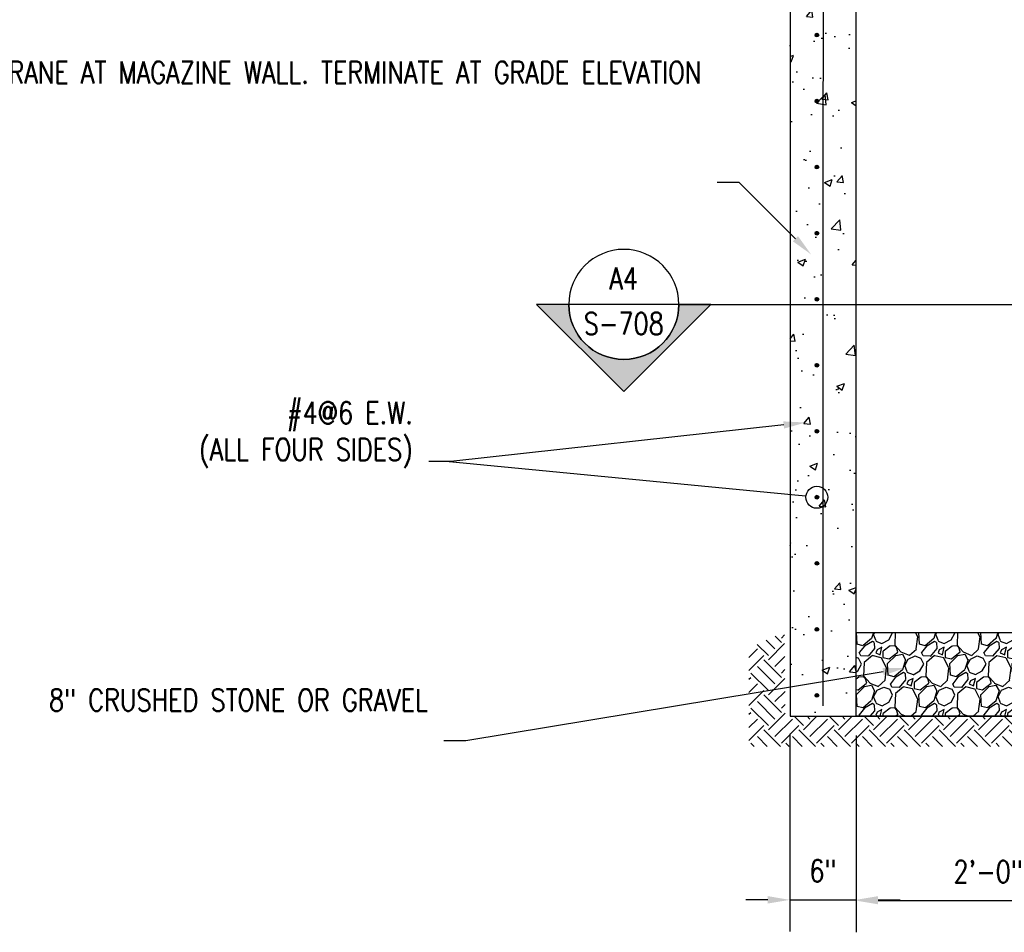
# Model space of a CAD drawing. Header units: inches. Extents: x -8 to 1800, y 30 to 339.
# Tile 2 of 51: x 802 to 891, y 30 to 113. Entities that reach past the tile are written whole.
import ezdxf
from ezdxf import colors
from ezdxf.entities.mleader import LeaderData, LeaderLine
from ezdxf.enums import TextEntityAlignment as Align
from ezdxf.math import Vec2, Vec3

# ---------------------------------------------------------------- set-up
doc = ezdxf.new("R2010")
doc.units = ezdxf.units.IN
doc.header["$MEASUREMENT"] = 0
doc.layers.get('Defpoints').update_dxf_attribs({"color": 6})
for name, color, linetype in [('A-FLOR-PATT', 8, 'Continuous'), ('A-WALL-PATT', 8, 'Continuous'), ('G-ANNO-SYMB', 2, 'Continuous'), ('G-ANNO-TEXT', 2, 'Continuous'), ('M-DETL-HVY', 4, 'Continuous'), ('S-ANNO-DIMS', 1, 'Continuous'), ('S-ANNO-SYMB', 2, 'Continuous'), ('S-ANNO-TEXT', 2, 'Continuous')]:
    doc.layers.add(name, color=color, linetype=linetype)
doc.styles.add('Annotative', font='romans.shx', dxfattribs={"width": 0.8, "height": 0.125})
doc.styles.add('Arial', font='romans.shx', dxfattribs={"width": 0.8})
doc.styles.add('ROMANS', font='romans.shx', dxfattribs={"width": 0.8})
doc.dimstyles.new('Annotative', dxfattribs={"dimscale": 0, "dimtxt": 0.125, "dimasz": 0.125, "dimexe": 0.18, "dimexo": 0.0625, "dimgap": 0.09, "dimtad": 1, "dimdec": 3, "dimzin": 3, "dimdsep": 46, "dimlunit": 4, "dimtxsty": 'Annotative', "dimcen": 0.09, "dimclrt": 2, "dimazin": 2, "dimtfac": 1, "dimtdec": 3, "dimtmove": 0, "dimatfit": 0, "dimfxl": 1, "dimtfill": 1, "dimfrac": 2, "dimtolj": 1, "dimtzin": 0, "dimarcsym": 0})

# ---------------------------------------------------------------- blocks, each defined once
blk = doc.blocks.new('*U41')
at = {"lineweight": -3}
blk.add_hatch(color=256, dxfattribs=at).paths.add_polyline_path([(-4.7808, 0), (-4.8433, 0), (-4.8433, -0.125), (-4.7808, -0.125)])
h = blk.add_hatch(color=256, dxfattribs=at)
edge = h.paths.add_edge_path()
edge.add_line((0.3125, 0), (0.4947, 0))
edge.add_line((0.4947, 0), (0, -0.4947))
edge.add_line((0, -0.4947), (-0.4947, 0))
edge.add_line((-0.4947, 0), (-0.3125, 0))
edge.add_arc((0, 0), 0.3125, 180, 360)
at = {"linetype": 'Continuous', "lineweight": -3}
blk.add_line((-0.3125, 0), (-4.8433, 0), dxfattribs=at)
at = {"lineweight": -3}
for p, q in [((-0.4947, 0), (0, -0.4947)), ((-0.3125, 0), (0.3125, 0)), ((0, -0.4947), (0.4947, 0))]:
    blk.add_line(p, q, dxfattribs=at)
at = {"lineweight": -3, "flags": 128}
blk.add_lwpolyline([(-4.7808, 0), (-4.8433, 0), (-4.8433, -0.125), (-4.7808, -0.125), (-4.7808, 0)], close=True, dxfattribs=at)
blk.add_lwpolyline([(0.3125, 0), (0.4947, 0), (0, -0.4947), (-0.4947, 0), (-0.3125, 0, 1), (0.3125, 0)], format="xyb", close=True, dxfattribs=at)
blk.add_lwpolyline([(0.3125, -0.0156), (0.3125, -0.0156)], dxfattribs=at)
blk.add_lwpolyline([(0.3125, -0.0156), (0.3125, -0.0156)], dxfattribs=at)
at = {"lineweight": -3}
blk.add_circle((0, 0), 0.3125, dxfattribs=at)
at = {"linetype": 'Continuous', "lineweight": -3, "style": 'Arial'}
blk.add_attdef('X#', text='', height=0.0938, dxfattribs=at).set_placement((0, 0.0469), align=Align.BOTTOM_CENTER)
blk.add_attdef('X-###', text='', height=0.0938, dxfattribs=at).set_placement((0, -0.0469), align=Align.TOP_CENTER)
blk = doc.blocks.new('_DotBlank')
at = {"color": 0, "linetype": 'ByBlock', "lineweight": -2}
blk.add_line((-0.5, 0), (-1, 0), dxfattribs=at)
blk.add_circle((0, 0), 0.5, dxfattribs=at)
blk = doc.blocks.new('*D71')
at = {"layer": 'Defpoints', "color": 0, "transparency": 16777216}
for p in [(877.617, 48.676), (901.617, 41.206), (901.617, 32.659)]:
    blk.add_point(p, dxfattribs=at)
at = {"layer": 'S-ANNO-DIMS', "color": 0, "lineweight": -2, "transparency": 16777216}
for p, q in [((877.617, 47.676), (877.617, 29.779)), ((901.617, 40.206), (901.617, 29.779)), ((879.617, 32.659), (899.617, 32.659))]:
    blk.add_line(p, q, dxfattribs=at)
at = {"layer": 'S-ANNO-DIMS', "color": 0, "transparency": 16777216}
for points in [[(879.617, 32.993), (879.617, 32.326), (877.617, 32.659)], [(899.617, 32.993), (899.617, 32.326), (901.617, 32.659)]]:
    blk.add_solid(points, dxfattribs=at)
at = {"layer": 'S-ANNO-DIMS', "color": 2, "transparency": 16777216, "insert": (889.617, 35.29), "char_height": 2, "attachment_point": 5, "style": 'Annotative', "bg_fill": 3, "box_fill_scale": 1.25, "bg_fill_color": 256, "bg_fill_true_color": 13158600, "bg_fill_transparency": 0}
blk.add_mtext('\\A1;2\'-0"', dxfattribs=at)
blk = doc.blocks.new('*D72')
at = {"layer": 'Defpoints', "color": 0, "transparency": 16777216}
for p in [(871.602, 48.805), (877.617, 41.206), (877.617, 32.73)]:
    blk.add_point(p, dxfattribs=at)
at = {"layer": 'S-ANNO-DIMS', "color": 0, "lineweight": -2, "transparency": 16777216}
for p, q in [((871.602, 47.805), (871.602, 29.85)), ((877.617, 40.206), (877.617, 29.85)), ((869.602, 32.73), (867.602, 32.73)), ((871.602, 32.73), (877.617, 32.73)), ((879.617, 32.73), (881.617, 32.73))]:
    blk.add_line(p, q, dxfattribs=at)
at = {"layer": 'S-ANNO-DIMS', "color": 0, "transparency": 16777216}
for points in [[(869.602, 33.064), (869.602, 32.397), (871.602, 32.73)], [(879.617, 33.064), (879.617, 32.397), (877.617, 32.73)]]:
    blk.add_solid(points, dxfattribs=at)
at = {"layer": 'S-ANNO-DIMS', "color": 2, "transparency": 16777216, "insert": (874.61, 35.361), "char_height": 2, "attachment_point": 5, "style": 'Annotative', "bg_fill": 3, "box_fill_scale": 1.25, "bg_fill_color": 256, "bg_fill_true_color": 13158600, "bg_fill_transparency": 0}
blk.add_mtext('\\A1;6"', dxfattribs=at)

msp = doc.modelspace()

# ---------------------------------------------------------------- hatches: boundary and pattern name
at = {"layer": 'A-WALL-PATT'}
h = msp.add_hatch(dxfattribs=at)
h.set_pattern_fill('AR-CONC', color=8, style=0)
h.set_pattern_definition([(50, (-13.314, -16.6683), (7.1726, -0.62752), [0.75, -8.25]), (355, (-13.314, -16.668), (-1.387513, 7.52192), [0.6, -6.6]), (100.45144, (-12.716, -16.7206), (5.78509, 6.8944), [0.6374, -7.01142]), (46.1842, (-13.314, -14.668), (10.67241, -1.65519), [1.125, -12.375]), (96.6356, (-12.425, -14.806), (9.34662, 9.74119), [0.9561, -10.51714]), (351.1842, (-13.314, -14.668), (9.34662, 9.74119), [0.9, -9.9]), (21, (-12.314, -15.1683), (5.96907, -4.02619), [0.75, -8.25]), (326, (-12.314, -15.168), (2.433153, 7.2515), [0.6, -6.6]), (71.45144, (-11.8165, -15.504), (8.402224, 3.22531), [0.6374, -7.01142]), (37.5, (-13.314, -16.6683), (0.1215986, 3.3289385), [0, -6.52, 0, -6.7, 0, -6.625]), (7.5, (-13.314, -16.6683), (2.630695, 3.944117), [0, -3.82, 0, -6.37, 0, -2.525]), (327.5, (-15.544, -16.6683), (5.338224, -0.225549), [0, -2.5, 0, -7.8, 0, -10.35]), (317.5, (-16.544, -16.6683), (5.831862, 1.00105), [0, -3.25, 0, -5.18, 0, -7.35])])
h.paths.add_polyline_path([(877.6174, 49.4044), (877.6174, 215.4044), (876.2424, 215.4044), (876.2424, 214.9044), (874.5733, 214.9044), (874.1799, 214.511), (874.1799, 212.8419), (873.6799, 212.8419), (873.6799, 209.3864), (871.6174, 207.3239), (871.6174, 49.4044)])
h.paths.add_polyline_path([(874.1173, 199.2429), (874.0742, 199.2486), (874.034, 199.2652), (873.9995, 199.2917), (873.973, 199.3262), (873.9563, 199.3664), (873.9507, 199.4096), (873.9563, 199.4527), (873.973, 199.4929), (873.9995, 199.5274), (874.034, 199.5539), (874.0742, 199.5706), (874.1173, 199.5762), (874.1605, 199.5706), (874.2007, 199.5539), (874.2352, 199.5274), (874.2617, 199.4929), (874.2783, 199.4527), (874.284, 199.4096), (874.2783, 199.3664), (874.2617, 199.3262), (874.2352, 199.2917), (874.2007, 199.2652), (874.1605, 199.2486)])
h.paths.add_polyline_path([(874.1173, 205.2429), (874.0742, 205.2486), (874.034, 205.2652), (873.9995, 205.2917), (873.973, 205.3262), (873.9563, 205.3664), (873.9507, 205.4096), (873.9563, 205.4527), (873.973, 205.4929), (873.9995, 205.5274), (874.034, 205.5539), (874.0742, 205.5706), (874.1173, 205.5762), (874.1605, 205.5706), (874.2007, 205.5539), (874.2352, 205.5274), (874.2617, 205.4929), (874.2783, 205.4527), (874.284, 205.4096), (874.2783, 205.3664), (874.2617, 205.3262), (874.2352, 205.2917), (874.2007, 205.2652), (874.1605, 205.2486)])
h.paths.add_polyline_path([(874.7784, 211.2246), (874.7353, 211.2303), (874.6951, 211.2469), (874.6606, 211.2734), (874.6341, 211.3079), (874.6174, 211.3481), (874.6117, 211.3913), (874.6174, 211.4344), (874.6341, 211.4746), (874.6606, 211.5091), (874.6951, 211.5356), (874.7353, 211.5523), (874.7784, 211.5579), (874.8216, 211.5523), (874.8617, 211.5356), (874.8963, 211.5091), (874.9228, 211.4746), (874.9394, 211.4344), (874.9451, 211.3913), (874.9394, 211.3481), (874.9228, 211.3079), (874.8963, 211.2734), (874.8617, 211.2469), (874.8216, 211.2303)])
h = msp.add_hatch(dxfattribs=at)
h.set_pattern_fill('EARTH', color=8, scale=9, angle=45)
h.set_pattern_definition([(45, (-13.7514, -16.6683), (0, 3.1819805), [2.25, -2.25]), (45, (-14.348, -16.0717), (0, 3.1819805), [2.25, -2.25]), (45, (-14.9447, -15.475), (0, 3.1819805), [2.25, -2.25]), (135, (-14.9447, -15.0774), (-3.1819805, 4e-16), [2.25, -2.25]), (135, (-14.348, -14.4807), (-3.1819805, 4e-16), [2.25, -2.25]), (135, (-13.7514, -13.884), (-3.1819805, 4e-16), [2.25, -2.25])])
h.paths.add_polyline_path([(871.1799, 49.4044), (901.6174, 49.4044), (901.6174, 41.2063), (898.5789, 41.2063), (898.5789, 46.6754), (867.8892, 46.6754), (867.8892, 55.6129), (871.1236, 57.066)])
h = msp.add_hatch(dxfattribs=at)
h.set_pattern_fill('GRAVEL', color=8, scale=4, angle=45)
h.set_pattern_definition([(273.012788, (-14.54337, -11.80345), (2.82842712, -48.08326112), [0.538144, -53.276352]), (229.96974, (-14.51509, -12.34085), (31.112698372, 36.769552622), [0.923472, -91.423699]), (177.510447, (-15.10906, -13.04796), (59.39696962, -2.828427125), [0.651152, -64.46413]), (312.27369, (-15.50504, -14.85815), (-53.74011537, 59.39696962), [0.840952, -83.254232]), (337.833654, (-14.93935, -15.4804), (-48.08326112, 19.798989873), [0.82462, -81.637493]), (42.27369, (-14.17568, -15.79153), (-59.39696962, -53.74011537), [0.840952, -83.254232]), (82.69424, (-13.55342, -15.22584), (-8.485281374, -65.05382387), [1.112116, -110.099394]), (117.255328, (-13.412, -14.12276), (-42.42640687, 82.024386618), [1.049952, -103.945286]), (166.429566, (-13.89284, -13.18938), (-59.39696962, 14.142135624), [0.8438, -83.536292]), (220.23636, (-14.71308, -12.9914), (33.9411255, 28.28427125), [0.963328, -47.20305]), (267.397438, (-15.44847, -13.61364), (-2.828427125, -65.05382387), [1.245792, -123.3335]), (183.814075, (-12.6766, -12.0863), (-36.76955262, -2.82842712), [0.425204, -42.09538]), (216.469234, (-13.10088, -12.11457), (42.42640687, 31.112698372), [0.808948, -80.086046]), (270, (-13.7514, -12.5954), (2.828427, -2.828427), [0.565684, -5.09117]), (248.19859, (-14.2888, -12.454), (8.48528137, 19.79898987), [0.304632, -30.15846]), (336.80141, (-14.40195, -12.7368), (-11.3137085, 5.65685425), [0.430812, -21.109847]), (75.96376, (-14.006, -12.9065), (2.8284271, 14.1421356), [0.699716, -22.624092]), (206.56505, (-13.8363, -12.2277), (8.4852814, 2.8284271), [0.505964, -12.143147]), (61.38954, (-16.04244, -14.37732), (19.798989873, 36.76955262), [0.7088, -70.17138]), (115.346176, (-15.70303, -13.75506), (19.79898987, -42.42640687), [0.594644, -58.869631]), (338.19859, (-14.40195, -11.66203), (-19.79898987, 8.48528137), [0.60926, -29.853832]), (28.61046, (-13.83627, -11.8883), (-36.76955262, -19.798989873), [0.7088, -70.17138]), (24.443955, (-14.2888, -16.13094), (-19.79898987, -8.48528137), [0.68352, -33.492495]), (339.77514, (-13.66656, -15.8481), (-45.254834, 16.97056275), [0.572712, -56.698572]), (111.80141, (-11.54524, -14.46217), (-8.48528137, 19.79898987), [0.60926, -29.853832]), (62.354025, (-11.77151, -13.89648), (-25.45584412, -48.08326112), [0.670524, -66.381694]), (114.443955, (-12.93117, -15.8481), (8.48528137, -19.79898987), [0.34176, -33.834255]), (146.30993, (-11.71495, -14.6319), (-14.1421356, 8.4852814), [0.20396, -20.192118]), (210.96376, (-11.8847, -14.5187), (11.3137085, 5.6568542), [0.82462, -15.667803]), (231.009006, (-12.59176, -14.943), (25.455844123, 31.11269837), [0.7642, -75.655693]), (348.69007, (-13.7514, -13.1611), (-8.4852814, 2.8284271), [0.576888, -13.845317]), (38.157227, (-13.18573, -13.27423), (53.74011537, 42.42640687), [1.007176, -99.71025]), (105.945396, (-12.39377, -12.65198), (8.48528137, -31.11269837), [0.411824, -40.770697]), (135, (-12.507, -12.256), (-5.656854, 4e-16), [0.24, -3.76]), (165.256437, (-12.73318, -14.91472), (31.11269837, -8.48528137), [0.555696, -55.01408]), (93.012788, (-13.27058, -14.7733), (-2.82842712, 48.08326112), [1.076288, -52.738208]), (45, (-13.327, -13.6985), (0, 5.656854), [1.04, -2.96]), (10.304846, (-12.59176, -12.9631), (48.08326112, 8.485281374), [0.632456, -62.613097]), (299.054604, (-11.9695, -12.84997), (8.48528137, -14.14213562), [0.582408, -28.538032]), (252.645975, (-11.68666, -13.35908), (-25.455844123, -82.024386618), [0.94826, -93.877897]), (220.426079, (-11.9695, -14.26418), (-39.597979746, -33.941125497), [1.003196, -99.316294])])
h.paths.add_polyline_path([(877.6174, 49.4044), (877.6174, 57.0348), (901.6174, 57.0348), (901.6174, 49.4044)])
at = {"layer": 'M-DETL-HVY'}
for points in [[(874.0549, 111.1691), (874.098, 111.1748), (874.1382, 111.1914), (874.1728, 111.2179), (874.1992, 111.2524), (874.2159, 111.2926), (874.2216, 111.3358), (874.2159, 111.3789), (874.1992, 111.4191), (874.1728, 111.4536), (874.1382, 111.4801), (874.098, 111.4968), (874.0549, 111.5024), (874.0118, 111.4968), (873.9716, 111.4801), (873.9371, 111.4536), (873.9106, 111.4191), (873.8939, 111.3789), (873.8882, 111.3358), (873.8939, 111.2926), (873.9106, 111.2524), (873.9371, 111.2179), (873.9716, 111.1914), (874.0118, 111.1748)], [(874.0549, 105.1691), (874.098, 105.1748), (874.1382, 105.1914), (874.1728, 105.2179), (874.1992, 105.2524), (874.2159, 105.2926), (874.2216, 105.3358), (874.2159, 105.3789), (874.1992, 105.4191), (874.1728, 105.4536), (874.1382, 105.4801), (874.098, 105.4968), (874.0549, 105.5024), (874.0118, 105.4968), (873.9716, 105.4801), (873.9371, 105.4536), (873.9106, 105.4191), (873.8939, 105.3789), (873.8882, 105.3358), (873.8939, 105.2926), (873.9106, 105.2524), (873.9371, 105.2179), (873.9716, 105.1914), (874.0118, 105.1748)], [(874.0549, 99.1691), (874.098, 99.1748), (874.1382, 99.1914), (874.1728, 99.2179), (874.1992, 99.2524), (874.2159, 99.2926), (874.2216, 99.3358), (874.2159, 99.3789), (874.1992, 99.4191), (874.1728, 99.4536), (874.1382, 99.4801), (874.098, 99.4968), (874.0549, 99.5024), (874.0118, 99.4968), (873.9716, 99.4801), (873.9371, 99.4536), (873.9106, 99.4191), (873.8939, 99.3789), (873.8882, 99.3358), (873.8939, 99.2926), (873.9106, 99.2524), (873.9371, 99.2179), (873.9716, 99.1914), (874.0118, 99.1748)], [(874.0549, 93.1691), (874.098, 93.1748), (874.1382, 93.1914), (874.1728, 93.2179), (874.1992, 93.2524), (874.2159, 93.2926), (874.2216, 93.3358), (874.2159, 93.3789), (874.1992, 93.4191), (874.1728, 93.4536), (874.1382, 93.4801), (874.098, 93.4968), (874.0549, 93.5024), (874.0118, 93.4968), (873.9716, 93.4801), (873.9371, 93.4536), (873.9106, 93.4191), (873.8939, 93.3789), (873.8882, 93.3358), (873.8939, 93.2926), (873.9106, 93.2524), (873.9371, 93.2179), (873.9716, 93.1914), (874.0118, 93.1748)], [(874.0549, 87.1691), (874.098, 87.1748), (874.1382, 87.1914), (874.1728, 87.2179), (874.1992, 87.2524), (874.2159, 87.2926), (874.2216, 87.3358), (874.2159, 87.3789), (874.1992, 87.4191), (874.1728, 87.4536), (874.1382, 87.4801), (874.098, 87.4968), (874.0549, 87.5024), (874.0118, 87.4968), (873.9716, 87.4801), (873.9371, 87.4536), (873.9106, 87.4191), (873.8939, 87.3789), (873.8882, 87.3358), (873.8939, 87.2926), (873.9106, 87.2524), (873.9371, 87.2179), (873.9716, 87.1914), (874.0118, 87.1748)], [(874.0549, 81.1691), (874.098, 81.1748), (874.1382, 81.1914), (874.1728, 81.2179), (874.1992, 81.2524), (874.2159, 81.2926), (874.2216, 81.3358), (874.2159, 81.3789), (874.1992, 81.4191), (874.1728, 81.4536), (874.1382, 81.4801), (874.098, 81.4968), (874.0549, 81.5024), (874.0118, 81.4968), (873.9716, 81.4801), (873.9371, 81.4536), (873.9106, 81.4191), (873.8939, 81.3789), (873.8882, 81.3358), (873.8939, 81.2926), (873.9106, 81.2524), (873.9371, 81.2179), (873.9716, 81.1914), (874.0118, 81.1748)], [(874.0549, 75.1691), (874.098, 75.1748), (874.1382, 75.1914), (874.1728, 75.2179), (874.1992, 75.2524), (874.2159, 75.2926), (874.2216, 75.3358), (874.2159, 75.3789), (874.1992, 75.4191), (874.1728, 75.4536), (874.1382, 75.4801), (874.098, 75.4968), (874.0549, 75.5024), (874.0118, 75.4968), (873.9716, 75.4801), (873.9371, 75.4536), (873.9106, 75.4191), (873.8939, 75.3789), (873.8882, 75.3358), (873.8939, 75.2926), (873.9106, 75.2524), (873.9371, 75.2179), (873.9716, 75.1914), (874.0118, 75.1748)], [(874.0549, 69.1691), (874.098, 69.1748), (874.1382, 69.1914), (874.1728, 69.2179), (874.1992, 69.2524), (874.2159, 69.2926), (874.2216, 69.3358), (874.2159, 69.3789), (874.1992, 69.4191), (874.1728, 69.4536), (874.1382, 69.4801), (874.098, 69.4968), (874.0549, 69.5024), (874.0118, 69.4968), (873.9716, 69.4801), (873.9371, 69.4536), (873.9106, 69.4191), (873.8939, 69.3789), (873.8882, 69.3358), (873.8939, 69.2926), (873.9106, 69.2524), (873.9371, 69.2179), (873.9716, 69.1914), (874.0118, 69.1748)], [(874.0549, 63.1691), (874.098, 63.1748), (874.1382, 63.1914), (874.1728, 63.2179), (874.1992, 63.2524), (874.2159, 63.2926), (874.2216, 63.3358), (874.2159, 63.3789), (874.1992, 63.4191), (874.1728, 63.4536), (874.1382, 63.4801), (874.098, 63.4968), (874.0549, 63.5024), (874.0118, 63.4968), (873.9716, 63.4801), (873.9371, 63.4536), (873.9106, 63.4191), (873.8939, 63.3789), (873.8882, 63.3358), (873.8939, 63.2926), (873.9106, 63.2524), (873.9371, 63.2179), (873.9716, 63.1914), (874.0118, 63.1748)], [(874.0549, 57.1691), (874.098, 57.1748), (874.1382, 57.1914), (874.1728, 57.2179), (874.1992, 57.2524), (874.2159, 57.2926), (874.2216, 57.3358), (874.2159, 57.3789), (874.1992, 57.4191), (874.1728, 57.4536), (874.1382, 57.4801), (874.098, 57.4968), (874.0549, 57.5024), (874.0118, 57.4968), (873.9716, 57.4801), (873.9371, 57.4536), (873.9106, 57.4191), (873.8939, 57.3789), (873.8882, 57.3358), (873.8939, 57.2926), (873.9106, 57.2524), (873.9371, 57.2179), (873.9716, 57.1914), (874.0118, 57.1748)], [(874.0549, 51.1691), (874.098, 51.1748), (874.1382, 51.1914), (874.1728, 51.2179), (874.1992, 51.2524), (874.2159, 51.2926), (874.2216, 51.3358), (874.2159, 51.3789), (874.1992, 51.4191), (874.1728, 51.4536), (874.1382, 51.4801), (874.098, 51.4968), (874.0549, 51.5024), (874.0118, 51.4968), (873.9716, 51.4801), (873.9371, 51.4536), (873.9106, 51.4191), (873.8939, 51.3789), (873.8882, 51.3358), (873.8939, 51.2926), (873.9106, 51.2524), (873.9371, 51.2179), (873.9716, 51.1914), (874.0118, 51.1748)]]:
    msp.add_hatch(color=256, dxfattribs=at).paths.add_polyline_path(points)

# ---------------------------------------------------------------- linework, layer by layer
at = {"layer": 'A-FLOR-PATT'}
msp.add_lwpolyline([(877.6174, 49.4044), (877.6174, 57.0348), (901.6174, 57.0348), (901.6174, 49.4044)], close=True, dxfattribs=at)
at = {"layer": 'M-DETL-HVY'}
for p, q in [((877.6174, 49.4044), (877.6174, 215.4044)), ((871.6174, 207.3239), (871.6174, 49.4044)), ((874.6178, 99.4904), (874.6953, 137.4904)), ((874.6178, 50.3514), (874.6178, 99.4904)), ((871.6174, 49.4044), (901.6174, 49.4044))]:
    msp.add_line(p, q, dxfattribs=at)
for centre in [(874.0549, 111.3045), (874.0549, 105.3045), (874.0549, 99.3045), (874.0549, 93.3045), (874.0549, 87.3045), (874.0549, 81.3045), (874.0549, 75.3045), (874.0549, 69.3045), (874.0549, 63.3045), (874.0549, 57.3045), (874.0549, 51.3045)]:
    msp.add_circle(centre, 0.1667, dxfattribs=at)
msp.add_arc((874.0549, 69.3045), 0.1667, 0, 180, dxfattribs=at)

# ---------------------------------------------------------------- block references
at = {"layer": 'G-ANNO-SYMB'}
ref = msp.add_blockref('*U41', (856.5155, 86.8348), dxfattribs=dict(at, xscale=-16, yscale=16, zscale=16))
ref.add_attrib('X-###', 'S-708', dxfattribs={"layer": 'S-ANNO-SYMB', "color": 1, "linetype": 'Continuous', "lineweight": -2, "height": 2, "style": 'ROMANS', "width": 0.8}).set_placement((856.5155, 86.0849), align=Align.TOP_CENTER)
ref.add_attrib('X#', 'A4', dxfattribs={"layer": 'S-ANNO-TEXT', "color": 1, "linetype": 'Continuous', "lineweight": -2, "height": 2, "style": 'ROMANS', "width": 0.8}).set_placement((856.5155, 87.5848), align=Align.BOTTOM_CENTER)

# ---------------------------------------------------------------- leaders
at = {"layer": 'G-ANNO-TEXT'}
ml = msp.add_multileader_mtext('Standard', dxfattribs=at)
ml.set_content('\\A1;WATERPROOF MEMBRANE FULL HEIGHT OF VENTILATOR WALL AND CONTINUOUS WITH MEMBRANE AT MAGAZINE WALL. TERMINATE AT GRADE ELEVATION', color=256, style='Annotative')
ml.set_leader_properties(color=1, linetype='ByLayer', lineweight=-1)
ml.build(insert=Vec2(0, 0))
ml.multileader.update_dxf_attribs({"text_right_attachment_type": 3, "dogleg_length": 0.125, "arrow_head_size": 2, "scale": 16})
ctx = ml.context
ctx.base_point, ctx.scale, ctx.char_height, ctx.arrow_head_size, ctx.landing_gap_size, ctx.plane_origin = Vec3(814.2006, 107.92), 16, 2, 2, 1.44, Vec3(814.7842, 87.1293)
ctx.right_attachment, ctx.text_align_type = 3, 2
notes = []
notes.append((ctx, [(1, (1, 1, 0), (867.0044, 97.92), (-1, 0), 2, [(0, [(873.5298, 91.3783)], 0, [])])]))
ctx.mtext.insert, ctx.mtext.width, ctx.mtext.defined_height, ctx.mtext.alignment, ctx.mtext.flow_direction = Vec3(863.5644, 108.92), 48.974396, 10.5938, 3, 5
ml = msp.add_multileader_mtext('Standard', dxfattribs=at)
ml.set_content('\\A1;CJ', color=256, style='Annotative')
ml.set_leader_properties(color=1, linetype='ByLayer', lineweight=-1)
ml.build(insert=Vec2(0, 0))
ml.multileader.update_dxf_attribs({"text_right_attachment_type": 3, "dogleg_length": 0.125, "arrow_head_size": 2, "scale": 16})
ctx = ml.context
ctx.base_point, ctx.scale, ctx.char_height, ctx.arrow_head_size, ctx.landing_gap_size, ctx.plane_origin = Vec3(1198.7329, 67.7656), 16, 2, 2, 1.44, Vec3(1186.8793, 83.8448)
ctx.right_attachment, ctx.text_align_type = 3, 2
notes.append((ctx, [(1, (1, 1, 0), (1205.8986, 67.7656), (-1, 0), 2, [(0, [(1211.3906, 91.5312), (1211.3438, 59.1094)], 0, [])])]))
ctx.mtext.insert, ctx.mtext.width, ctx.mtext.defined_height, ctx.mtext.alignment, ctx.mtext.flow_direction = Vec3(1202.4586, 68.7656), 29.92438, 11.8375, 3, 5
ml = msp.add_multileader_mtext('Standard', dxfattribs=at)
ml.set_content('\\A1;#4@6 E.W. \\P(ALL FOUR SIDES)', color=256, style='Annotative')
ml.set_leader_properties(color=1, linetype='ByLayer', lineweight=-1)
ml.build(insert=Vec2(0, 0))
ml.multileader.update_dxf_attribs({"text_right_attachment_type": 3, "dogleg_length": 0.125, "arrow_head_size": 2, "scale": 16})
ctx = ml.context
ctx.base_point, ctx.scale, ctx.char_height, ctx.arrow_head_size, ctx.landing_gap_size, ctx.plane_origin = Vec3(814.2006, 76.6561), 16, 2, 2, 1.44, Vec3(815.0654, 50.7546)
ctx.right_attachment, ctx.text_align_type = 3, 2
notes.append((ctx, [(1, (1, 1, 0), (840.7949, 72.5608), (-1, 0), 2, [(0, [(873.0298, 76.0973)], 0, [])])]))
ctx.mtext.insert, ctx.mtext.width, ctx.mtext.defined_height, ctx.mtext.alignment, ctx.mtext.flow_direction = Vec3(837.3549, 77.9894), 42.171875, 10.5875, 3, 5
ml = msp.add_multileader_mtext('Standard', dxfattribs=at)
ml.set_content('\\A1;8" CRUSHED STONE OR GRAVEL', color=256, style='Annotative')
ml.set_leader_properties(color=1, linetype='ByLayer', lineweight=-1)
ml.build(insert=Vec2(0, 0))
ml.multileader.update_dxf_attribs({"text_right_attachment_type": 3, "dogleg_length": 0.125, "arrow_head_size": 2, "scale": 16})
ctx = ml.context
ctx.base_point, ctx.scale, ctx.char_height, ctx.arrow_head_size, ctx.landing_gap_size, ctx.plane_origin = Vec3(814.8863, 50.8855), 16, 2, 2, 1.44, Vec3(815.0654, 28.0046)
ctx.right_attachment, ctx.text_align_type = 3, 2
notes.append((ctx, [(1, (1, 1, 0), (842.1663, 47.1712), (-1, 0), 2, [(0, [(882.0455, 53.7848)], 0, [])])]))
ctx.mtext.insert, ctx.mtext.width, ctx.mtext.defined_height, ctx.mtext.alignment, ctx.mtext.flow_direction = Vec3(838.7263, 51.8855), 23.125932, 10.6865, 3, 5
at = {"layer": 'S-ANNO-DIMS'}
ml = msp.add_multileader_mtext('Standard', dxfattribs=at)
ml.set_content('', color=256, style='Annotative')
ml.set_leader_properties(color=1, linetype='ByLayer', lineweight=-1)
ml.set_arrow_properties(name='DOTBLANK')
ml.build(insert=Vec2(0, 0))
ml.multileader.update_dxf_attribs({"has_dogleg": 0, "text_right_attachment_type": 3, "dogleg_length": 0.125, "arrow_head_size": 2, "scale": 16})
ctx = ml.context
ctx.base_point, ctx.scale, ctx.char_height, ctx.arrow_head_size, ctx.landing_gap_size, ctx.plane_origin = Vec3(837.4774, 72.5608), 16, 2, 2, 1.44, Vec3(873.6174, 69.3045)
ctx.right_attachment, ctx.text_align_type = 3, 2
notes.append((ctx, [(0, (1, 1, 0), (842.3574, 72.5608), (-1, 0), 2, [(0, [(874.0549, 69.3045)], 0, [])])]))
ctx.mtext.insert, ctx.mtext.alignment, ctx.mtext.flow_direction = Vec3(838.9174, 73.5608), 3, 5
for ctx, leaders in notes:
    for number, flags, end, landing, length, lines in leaders:
        leader = LeaderData()
        leader.index, (leader.has_last_leader_line, leader.has_dogleg_vector, leader.attachment_direction) = number, flags
        leader.last_leader_point, leader.dogleg_vector, leader.dogleg_length = Vec3(end), Vec3(landing), length
        for number, points, colour, breaks in lines:
            line = LeaderLine()
            line.index, line.vertices, line.color, line.breaks = number, Vec3.list(points), colors.encode_raw_color(colour), breaks
            leader.lines.append(line)
        ctx.leaders.append(leader)

# ---------------------------------------------------------------- next in the draw order: dimensions: what is measured, and where the dimension line sits
dim = msp.add_linear_dim(base=(901.6174, 32.6593), p1=(877.6174, 48.6763), p2=(901.6174, 41.2063), dimstyle='Annotative', override={"dimpost": '\\X'}, dxfattribs=at)
dim.commit()
dim.dimension.update_dxf_attribs({"geometry": '*D71', "text_midpoint": (889.6174, 35.2898)})

# ---------------------------------------------------------------- next in the draw order: dimensions: what is measured, and where the dimension line sits
dim = msp.add_linear_dim(base=(877.6174, 32.7304), p1=(871.6017, 48.8052), p2=(877.6174, 41.2063), dimstyle='Annotative', override={"dimpost": '\\X'}, dxfattribs=at)
dim.commit()
dim.dimension.update_dxf_attribs({"geometry": '*D72', "text_midpoint": (874.6095, 32.7304), "dimtype": 160})

doc.saveas('drawing.dxf')
